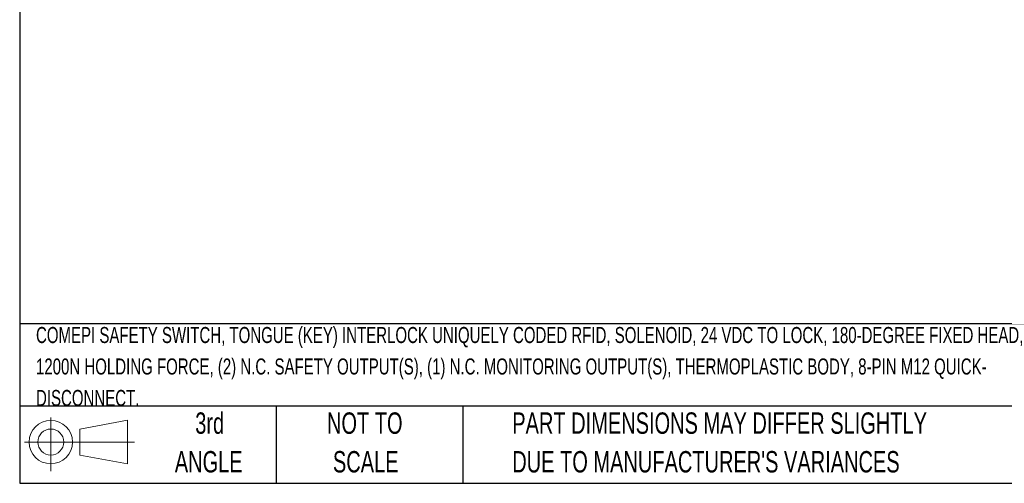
# Model space of a CAD drawing. Header units: millimetres. Extents: x 13 to 546, y 13 to 419.
# Tile 1 of 12: x 13 to 208, y 13 to 104. Entities that reach past the tile are written whole.
import ezdxf

# ---------------------------------------------------------------- set-up
doc = ezdxf.new("R2010")
doc.units = ezdxf.units.MM
doc.header["$LTSCALE"] = 2
doc.layers.add('TEXT', color=140, linetype='Continuous', lineweight=25)
doc.styles.add('SLDTEXTSTYLE0', font='TXT', dxfattribs={"width": 0.7})

# ---------------------------------------------------------------- blocks, each defined once
blk = doc.blocks.new('Block11')
at = {"color": 7, "linetype": 'Continuous', "lineweight": 18}
for p, q in [((5.18, 10.62), (5.18, 0)), ((10.96, 8.33), (20.35, 10.06)), ((20.35, 10.06), (20.35, 1.46)), ((10.96, 3.19), (10.96, 8.33)), ((0, 5.76), (21.75, 5.76)), ((10.96, 3.19), (20.35, 1.46))]:
    blk.add_line(p, q, dxfattribs=at)
for radius in [4.3, 2.57]:
    blk.add_circle((5.18, 5.76), radius, dxfattribs=at)
blk = doc.blocks.new('Block12')
at = {"color": 7, "linetype": 'Continuous'}
blk.add_blockref('Block11', (0, 0), dxfattribs=at)
blk = doc.blocks.new('SW_NOTE_0')
at = {"layer": 'TEXT', "color": 0, "char_height": 3.175, "attachment_point": 1, "style": 'SLDTEXTSTYLE0'}
for s, insert in [('COMEPI SAFETY SWITCH, TONGUE (KEY) INTERLOCK UNIQUELY CODED RFID, SOLENOID, 24 VDC TO LOCK, 180-DEGREE FIXED HEAD,', (0, 4.09)), ('1200N HOLDING FORCE, (2) N.C. SAFETY OUTPUT(S), (1) N.C. MONITORING OUTPUT(S), THERMOPLASTIC BODY, 8-PIN M12 QUICK-', (0, -2.14)), ('DISCONNECT.', (0, -8.37))]:
    blk.add_mtext(s, dxfattribs=dict(at, insert=insert))
blk = doc.blocks.new('SW_NOTE_0_3')
at = {"layer": 'TEXT', "color": 0, "char_height": 4.2333, "attachment_point": 1, "style": 'SLDTEXTSTYLE0'}
for s, insert in [('PART DIMENSIONS MAY DIFFER SLIGHTLY', (0, 5.46)), ("DUE TO MANUFACTURER'S VARIANCES", (0, -2.19))]:
    blk.add_mtext(s, dxfattribs=dict(at, insert=insert))
blk = doc.blocks.new('SW_NOTE_0_4')
at = {"layer": 'TEXT', "color": 0, "char_height": 4.233, "attachment_point": 2, "style": 'SLDTEXTSTYLE0'}
for s, insert in [('NOT TO', (10.52, 5.46)), ('SCALE', (10.71, -2.19))]:
    blk.add_mtext(s, dxfattribs=dict(at, insert=insert))
blk = doc.blocks.new('SW_NOTE_0_5')
at = {"layer": 'TEXT', "color": 0, "char_height": 4.233, "attachment_point": 2, "style": 'SLDTEXTSTYLE0'}
for s, insert in [('3rd', (4.63, 5.46)), ('ANGLE', (4.44, -2.19))]:
    blk.add_mtext(s, dxfattribs=dict(at, insert=insert))

msp = doc.modelspace()

# ---------------------------------------------------------------- linework, layer by layer
at = {"layer": 'TEXT'}
for p, q in [((12.7, 419.1), (12.7, 12.7)), ((546.1, 44.252), (12.7, 44.252)), ((546.1, 27.94), (12.7, 27.94)), ((63.5, 27.94), (63.5, 12.7)), ((100.423, 27.94), (100.423, 12.7)), ((12.7, 12.7), (546.1, 12.7))]:
    msp.add_line(p, q, dxfattribs=at)

# ---------------------------------------------------------------- block references
for name, p in [('SW_NOTE_0', (15.931, 39.554)), ('Block12', (13.676, 15.108)), ('SW_NOTE_0_5', (45.695, 21.271)), ('SW_NOTE_0_4', (70.514, 21.271)), ('SW_NOTE_0_3', (110.239, 21.271))]:
    msp.add_blockref(name, p, dxfattribs=at)

doc.saveas('drawing.dxf')
